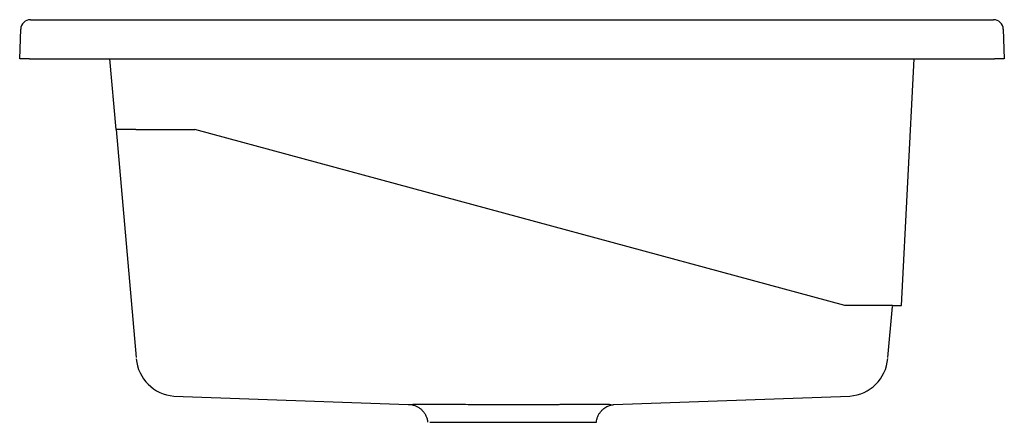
# Model space of a CAD drawing. Header units: millimetres. Extents: x 4986.804 to 4987.305, y 3039.892 to 3040.097.
import ezdxf

# ---------------------------------------------------------------- set-up
doc = ezdxf.new("R2010")
doc.units = ezdxf.units.MM
doc.layers.add('SANINDUSA', color=3, linetype='Continuous')

msp = doc.modelspace()

# ---------------------------------------------------------------- linework, layer by layer
at = {"layer": 'SANINDUSA'}
for p, q in [((4986.809442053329, 3040.096968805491), (4987.299785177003, 3040.096968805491)), ((4986.803915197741, 3040.076968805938), (4986.804445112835, 3040.092143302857)), ((4987.304782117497, 3040.092143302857), (4987.305312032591, 3040.076968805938)), ((4986.808912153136, 3040.076968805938), (4986.803915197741, 3040.076968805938)), ((4986.808912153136, 3040.076968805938), (4987.300315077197, 3040.076968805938)), ((4986.853033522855, 3040.040968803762), (4986.849883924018, 3040.076968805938)), ((4987.252906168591, 3039.951463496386), (4987.259483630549, 3040.076968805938)), ((4987.305312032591, 3040.076968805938), (4987.300315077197, 3040.076968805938)), ((4986.862995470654, 3040.040968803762), (4986.853033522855, 3040.040968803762)), ((4986.853033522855, 3040.040968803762), (4986.863180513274, 3039.924988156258)), ((4986.862995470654, 3040.040968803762), (4986.893033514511, 3040.040968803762)), ((4987.224024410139, 3039.951463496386), (4986.893033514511, 3040.040968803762)), ((4987.23840106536, 3039.951463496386), (4987.224024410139, 3039.951463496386)), ((4987.248363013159, 3039.951463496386), (4987.23840106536, 3039.951463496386)), ((4987.24604686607, 3039.92498985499), (4987.248319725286, 3039.950968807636)), ((4987.248363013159, 3039.951463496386), (4987.252906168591, 3039.951463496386)), ((4986.882387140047, 3039.90527140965), (4987.001791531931, 3039.901078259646)), ((4987.106364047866, 3039.90096167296), (4987.226671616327, 3039.90530628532)), ((4987.012830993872, 3039.891968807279), (4987.037587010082, 3039.891968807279)), ((4987.037587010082, 3039.891968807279), (4987.07259764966, 3039.891968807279)), ((4987.07259764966, 3039.891968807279), (4987.095572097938, 3039.891968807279)), ((4987.095572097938, 3039.891968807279), (4987.097613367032, 3039.891968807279))]:
    msp.add_line(p, q, dxfattribs=at)
for centre, radius, start, end in [((4986.809442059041, 3040.091968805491), 0.005000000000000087, 90, 177.9999999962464), ((4987.299785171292, 3040.091968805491), 0.005000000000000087, 2.000000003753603, 90), ((4986.88415497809, 3039.926196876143), 0.02100000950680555, 185.0810796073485, 265.1709699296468), ((4987.225076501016, 3039.926245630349), 0.02100001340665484, 274.3562585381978, 354.9439149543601)]:
    msp.add_arc(centre, radius, start, end, dxfattribs=at)
for points, knots in [([(4987.001791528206, 3039.901077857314), (4987.001794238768, 3039.901077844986), (4987.00181934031, 3039.901077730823), (4987.001939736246, 3039.901075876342), (4987.002300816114, 3039.901063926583), (4987.002926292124, 3039.901012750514), (4987.00377120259, 3039.900874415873), (4987.004871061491, 3039.900588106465), (4987.006181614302, 3039.900062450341), (4987.007518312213, 3039.899255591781), (4987.008719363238, 3039.898245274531), (4987.00974013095, 3039.897083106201), (4987.010609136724, 3039.895708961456), (4987.011234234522, 3039.894176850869), (4987.011583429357, 3039.892906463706), (4987.011608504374, 3039.892155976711), (4987.011614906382, 3039.891964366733)], [0, 0, 0, 0, 0.001422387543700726, 0.01317222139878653, 0.03146977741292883, 0.07961344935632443, 0.1386595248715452, 0.2055831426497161, 0.3093253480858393, 0.4237636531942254, 0.5204081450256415, 0.6263171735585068, 0.736054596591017, 0.8480238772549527, 0.9611983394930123, 0.9999999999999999, 0.9999999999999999, 0.9999999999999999, 0.9999999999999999]), ([(4987.003250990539, 3039.901096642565), (4987.003732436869, 3039.90110093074), (4987.004328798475, 3039.901105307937), (4987.005759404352, 3039.901113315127), (4987.006580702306, 3039.901116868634), (4987.008423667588, 3039.901122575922), (4987.009445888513, 3039.901124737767), (4987.011130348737, 3039.901126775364), (4987.011717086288, 3039.901127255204), (4987.01294184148, 3039.901127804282), (4987.013581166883, 3039.901127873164), (4987.015569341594, 3039.901127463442), (4987.016973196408, 3039.901126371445), (4987.019932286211, 3039.901122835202), (4987.02148753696, 3039.901120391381), (4987.023934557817, 3039.901116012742), (4987.024769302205, 3039.901114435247), (4987.026477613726, 3039.901111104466), (4987.027354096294, 3039.901109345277), (4987.030019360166, 3039.901103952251), (4987.031839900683, 3039.901100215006), (4987.033702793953, 3039.901096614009)], [0, 0, 0, 0, 0.1249999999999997, 0.1249999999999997, 0.2499999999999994, 0.2499999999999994, 0.3749999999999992, 0.3749999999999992, 0.4374999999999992, 0.4374999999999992, 0.4999999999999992, 0.4999999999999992, 0.6249999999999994, 0.6249999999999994, 0.7499999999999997, 0.7499999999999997, 0.8124999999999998, 0.8124999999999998, 0.8749999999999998, 0.8749999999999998, 1, 1, 1, 1]), ([(4987.033702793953, 3039.901096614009), (4987.037115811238, 3039.901090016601), (4987.040644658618, 3039.901083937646), (4987.046111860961, 3039.901077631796), (4987.047939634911, 3039.901076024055), (4987.051597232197, 3039.901073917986), (4987.053428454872, 3039.901073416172), (4987.057095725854, 3039.901073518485), (4987.058931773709, 3039.90107412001), (4987.061689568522, 3039.901075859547), (4987.062611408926, 3039.901076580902), (4987.064437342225, 3039.901078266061), (4987.065343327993, 3039.901079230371), (4987.069838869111, 3039.901084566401), (4987.073326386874, 3039.901090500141), (4987.076702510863, 3039.90109661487)], [0, 0, 0, 0, 0.2500000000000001, 0.2500000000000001, 0.3750000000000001, 0.3750000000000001, 0.5, 0.5, 0.625, 0.625, 0.6875, 0.6875, 0.75, 0.75, 1, 1, 1, 1]), ([(4987.076702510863, 3039.90109661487), (4987.07753474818, 3039.901098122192), (4987.078361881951, 3039.901099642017), (4987.079991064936, 3039.901102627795), (4987.080791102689, 3039.901104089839), (4987.083148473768, 3039.901108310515), (4987.084663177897, 3039.901110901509), (4987.087580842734, 3039.901115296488), (4987.088983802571, 3039.901117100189), (4987.09100321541, 3039.901119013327), (4987.091662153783, 3039.901119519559), (4987.092951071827, 3039.901120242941), (4987.093580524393, 3039.901120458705), (4987.096618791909, 3039.901120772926), (4987.098734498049, 3039.901118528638), (4987.100992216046, 3039.901113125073), (4987.101424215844, 3039.901111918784), (4987.102248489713, 3039.901109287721), (4987.102641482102, 3039.901107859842), (4987.103754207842, 3039.901103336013), (4987.104404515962, 3039.901100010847), (4987.104964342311, 3039.901096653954)], [0, 0, 0, 0, 0.06250000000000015, 0.06250000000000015, 0.1250000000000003, 0.1250000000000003, 0.2500000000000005, 0.2500000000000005, 0.3750000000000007, 0.3750000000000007, 0.4375000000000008, 0.4375000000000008, 0.5000000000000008, 0.5000000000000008, 0.7500000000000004, 0.7500000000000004, 0.8125000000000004, 0.8125000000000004, 0.8750000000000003, 0.8750000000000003, 1, 1, 1, 1]), ([(4987.097617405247, 3039.891947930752), (4987.097673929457, 3039.892438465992), (4987.097793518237, 3039.893476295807), (4987.098308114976, 3039.894963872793), (4987.099027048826, 3039.896355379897), (4987.099904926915, 3039.897551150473), (4987.100883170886, 3039.898547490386), (4987.101911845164, 3039.899344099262), (4987.102930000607, 3039.899945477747), (4987.103868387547, 3039.900365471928), (4987.104667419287, 3039.900634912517), (4987.105299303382, 3039.900795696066), (4987.105769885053, 3039.900886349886), (4987.106105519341, 3039.900935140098), (4987.106311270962, 3039.900957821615), (4987.106388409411, 3039.900963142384), (4987.106366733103, 3039.900961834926), (4987.106364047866, 3039.90096167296)], [0, 0, 0, 0, 0.08443241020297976, 0.178634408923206, 0.2678339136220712, 0.3524141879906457, 0.4324238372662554, 0.507571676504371, 0.5770199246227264, 0.639091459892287, 0.6925600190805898, 0.7401438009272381, 0.7878392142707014, 0.8409256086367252, 0.9053132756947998, 0.988270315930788, 1, 1, 1, 1])]:
    msp.add_open_spline(points, degree=3, knots=knots, dxfattribs=at)

doc.saveas('drawing.dxf')
